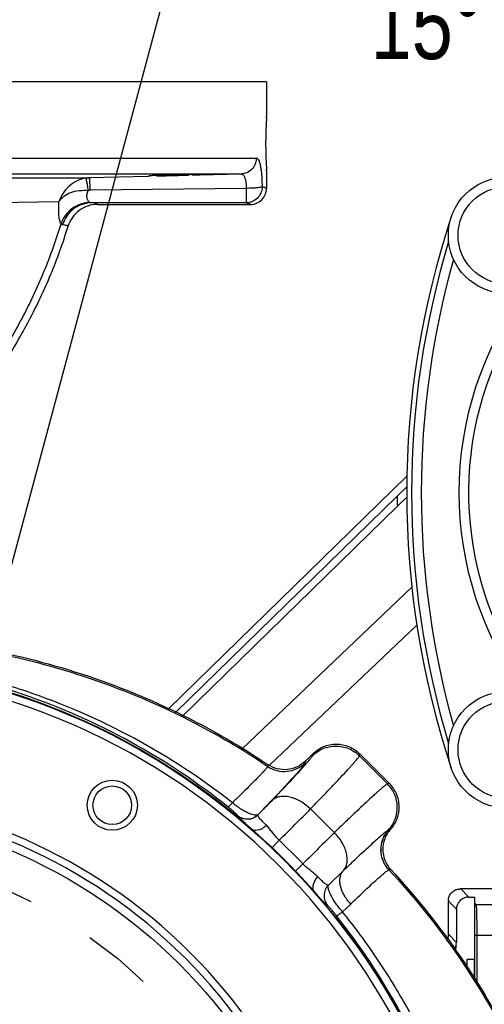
# Model space of a CAD drawing. Header units: inches. Extents: x 0 to 34, y 0 to 22.
# Tile 24 of 164: x 5.5 to 6.5, y 5.9 to 7.9. Entities that reach past the tile are written whole.
import ezdxf

# ---------------------------------------------------------------- set-up
doc = ezdxf.new("R2010")
doc.units = ezdxf.units.IN
doc.header["$LTSCALE"] = 1.87
doc.header["$MEASUREMENT"] = 0
doc.linetypes.add('CENTER', pattern=[0.6, 0.375, -0.075, 0.075, -0.075])
doc.layers.get('0').update_dxf_attribs({"linetype": 'CONTINUOUS'})
doc.layers.add('3_ALL_AXES', color=7, linetype='CONTINUOUS')
doc.layers.add('7_ALL_FEATURES', color=7, linetype='CONTINUOUS')
doc.styles.get("Standard").update_dxf_attribs({"font": 'txt', "width": 0.8})
doc.dimstyles.new('DIMSTYLE_1', dxfattribs={"dimtxt": 0.14, "dimasz": 0.156, "dimexe": 0.125, "dimexo": 0.0625, "dimgap": 0.07, "dimtad": 0, "dimtih": 1, "dimtoh": 1, "dimlfac": 4, "dimzin": 4, "dimdsep": 46, "dimtxsty": 'Standard', "dimblk": '_FILLED', "dimblk1": '_FILLED', "dimblk2": '_FILLED', "dimcen": 0.09, "dimadec": 0, "dimazin": 0, "dimtp": 0.001, "dimtm": 0.001, "dimtfac": 1, "dimtofl": 0, "dimtmove": 0, "dimatfit": 3, "dimldrblk": '_FILLED', "dimfxl": 0, "dimtolj": 1, "dimtzin": 4, "dimarcsym": 0})
doc.dimstyles.new('DIMSTYLE_4', dxfattribs={"dimtxt": 0.14, "dimasz": 0.156, "dimexe": 0.125, "dimexo": 0.0625, "dimgap": 0.09, "dimtad": 0, "dimtih": 1, "dimtoh": 1, "dimdec": 0, "dimlfac": 4, "dimzin": 4, "dimdsep": 46, "dimtxsty": 'Standard', "dimblk": '_FILLED', "dimblk1": '_FILLED', "dimblk2": '_FILLED', "dimcen": 0.09, "dimadec": 0, "dimazin": 0, "dimtp": 0.5, "dimtm": 0.5, "dimtfac": 1, "dimtdec": 0, "dimtofl": 0, "dimtmove": 0, "dimatfit": 3, "dimldrblk": '_FILLED', "dimfxl": 0, "dimtolj": 1, "dimtzin": 4, "dimarcsym": 0})

# ---------------------------------------------------------------- blocks, each defined once
blk = doc.blocks.new('_FILLED')
at = {"color": 0, "linetype": 'ByBlock'}
blk.add_solid([(0, 0), (-1, 0.2), (-1, -0.2)], dxfattribs=at)
blk = doc.blocks.new('*D3')
at = {"color": 2, "linetype": 'Continuous'}
for p, q in [((9.1006, 6.5224), (9.1006, 2.0051)), ((5.1007, 3.11), (5.1007, 2.0051)), ((5.1007, 2.1301), (6.6387, 2.1301)), ((9.1006, 2.1301), (7.5627, 2.1301))]:
    blk.add_line(p, q, dxfattribs=at)
at = {"color": 2, "linetype": 'Continuous', "xscale": 0.156, "yscale": 0.156, "zscale": 0.156, "rotation": 180}
blk.add_blockref('_FILLED', (5.1007, 2.1301), dxfattribs=at)
at = {"color": 2, "linetype": 'Continuous', "xscale": 0.156, "yscale": 0.156, "zscale": 0.156}
blk.add_blockref('_FILLED', (9.1006, 2.1301), dxfattribs=at)
at = {"color": 2, "linetype": 'Continuous', "insert": (6.9887, 2.2001), "char_height": 0.14, "width": 0.784, "attachment_point": 2, "line_spacing_factor": 0.9}
blk.add_mtext('16.00\\P[406,4]', dxfattribs=at)
blk = doc.blocks.new('*D22')
at = {"color": 2, "linetype": 'Continuous'}
for p, q in [((5.1007, 7.3545), (5.1007, 8.3068)), ((5.3757, 6.2585), (5.8965, 8.202))]:
    blk.add_line(p, q, dxfattribs=at)
blk.add_arc((5.1007, 5.2322), 2.9495, 69.4921, 90, dxfattribs=at)
for points in [[(5.2575, 8.2089), (5.1007, 8.1818), (5.2559, 8.1464)], [(5.7051, 8.0873), (5.8641, 8.0813), (5.7197, 8.148)]]:
    blk.add_solid(points, dxfattribs=at)
at = {"color": 2, "linetype": 'Continuous', "insert": (6.3627, 7.9682), "char_height": 0.14, "width": 0.317333, "attachment_point": 2, "line_spacing_factor": 0.9}
blk.add_mtext('15\\Fgdt;{\\Fgdt;~}', dxfattribs=at)
blk = doc.blocks.new('*D23')
at = {"color": 2, "linetype": 'Continuous'}
for p, q in [((5.3757, 6.2585), (6.0031, 8.6)), ((4.5695, 6.1524), (3.3574, 8.2517))]:
    blk.add_line(p, q, dxfattribs=at)
for start, end in [(75, 95.4537), (103.3611, 120)]:
    blk.add_arc((5.1007, 5.2322), 3.3616, start, end, dxfattribs=at)
for points in [[(5.8118, 8.4858), (5.9708, 8.4793), (5.8266, 8.5465)], [(3.5418, 8.2457), (3.4199, 8.1434), (3.5718, 8.1909)]]:
    blk.add_solid(points, dxfattribs=at)
at = {"color": 2, "linetype": 'Continuous', "insert": (4.5526, 8.6188), "char_height": 0.14, "width": 0.317333, "attachment_point": 2, "line_spacing_factor": 0.9}
blk.add_mtext('45\\Fgdt;{\\Fgdt;~}', dxfattribs=at)

msp = doc.modelspace()

# ---------------------------------------------------------------- linework, layer by layer
at = {"color": 7, "linetype": 'Continuous'}
for p, q in [((6.0382, 7.7822), (4.1633, 7.7822)), ((6.0382, 7.7822), (6.0382, 7.7119)), ((6.0381, 7.7093), (6.0382, 7.7119)), ((4.1632, 7.6276), (6.0177, 7.6276)), ((5.9867, 7.5952), (4.1949, 7.5952)), ((5.7981, 7.5904), (5.6803, 7.5874)), ((5.8007, 7.5904), (5.7981, 7.5904)), ((5.9021, 7.5939), (5.8873, 7.5939)), ((5.9022, 7.593), (5.8873, 7.5926)), ((5.9867, 7.5952), (5.9022, 7.593)), ((6.0382, 7.6025), (6.0381, 7.6052)), ((6.0382, 7.6025), (6.0382, 7.566)), ((5.5131, 7.5875), (5.6803, 7.5874)), ((5.6809, 7.5621), (5.6803, 7.5874)), ((5.9973, 7.5661), (5.6809, 7.5621)), ((5.9973, 7.5661), (5.9972, 7.5368)), ((5.472, 7.5371), (5.6177, 7.5393)), ((5.9972, 7.5368), (5.6838, 7.5368)), ((5.6959, 7.5335), (6.0057, 7.5335)), ((5.6305, 7.4913), (5.6251, 7.492)), ((5.6356, 7.4873), (5.6361, 7.4891)), ((6.3033, 6.9419), (6.3227, 6.9609)), ((6.3227, 6.9398), (6.3037, 6.9213)), ((6.1174, 6.4045), (6.132, 6.419)), ((6.1312, 6.4151), (6.132, 6.419)), ((6.2266, 6.4151), (6.2274, 6.419)), ((6.2266, 6.4151), (6.2836, 6.3581)), ((6.2274, 6.419), (6.2876, 6.3589)), ((6.0415, 6.3971), (6.041, 6.3937)), ((6.1174, 6.4045), (6.117, 6.4009)), ((6.2876, 6.3589), (6.2836, 6.3581)), ((5.9796, 6.2939), (5.9796, 6.2942)), ((6.0216, 6.2959), (6.0216, 6.2961)), ((6.2858, 6.265), (6.2861, 6.265)), ((6.2861, 6.265), (6.2897, 6.2658)), ((6.0642, 6.2438), (6.0497, 6.2287)), ((6.1123, 6.1957), (6.0973, 6.1812)), ((6.1639, 6.1528), (6.194, 6.1819)), ((6.2863, 6.1837), (6.2866, 6.1838)), ((6.1926, 6.0985), (6.209, 6.1145))]:
    msp.add_line(p, q, dxfattribs=at)
msp.add_circle((5.7257, 6.3148), 0.0391, dxfattribs=at)
for centre, radius, start, end in [((6.9754, 7.6572), 0.9388, 176.8215, 183.1796), ((5.6819, 7.5254), 0.062, 91.4973, 98.5461), ((5.6817, 7.4978), 0.0643, 90.6953, 94.0946), ((5.1007, 5.2322), 1.3761, 337.6112, 105.0519), ((3.66, 8.6226), 3.3152, 315.4256, 316.1373), ((5.9995, 6.3183), 0.0313, 230.434, 314.933), ((5.9995, 6.318), 0.0313, 230.4287, 314.9363), ((-2.7309, 15.0859), 12.4714, 314.84742, 315.26103), ((7.0578, 7.1888), 1.2812, 223.4603, 226.508), ((14.4249, -2.0689), 11.722, 134.7258, 135.16578), ((4.6666, 4.7984), 2.0106, 44.0268, 45.964), ((6.4114, 5.6045), 0.5926, 101.8132, 102.1592)]:
    msp.add_arc(centre, radius, start, end, dxfattribs=at)
for points, knots in [([(6.0177, 7.6276), (6.0177, 7.6235), (6.0161, 7.6151), (6.0093, 7.6044), (5.999, 7.5971), (5.9908, 7.5953), (5.9867, 7.5952)], [0, 0, 0, 0, 0.252511, 0.503577, 0.752559, 1, 1, 1, 1]), ([(6.0177, 7.6276), (6.0181, 7.6276), (6.019, 7.6274), (6.0203, 7.6266), (6.0214, 7.6252), (6.023, 7.6226), (6.0247, 7.6179), (6.0262, 7.6109), (6.0275, 7.6022), (6.0285, 7.5922), (6.0291, 7.581), (6.0293, 7.5732), (6.0294, 7.5692)], [0, 0, 0, 0, 0.020771, 0.044077, 0.072191, 0.106426, 0.195323, 0.312289, 0.455586, 0.621545, 0.805237, 1, 1, 1, 1]), ([(5.8223, 7.5925), (5.8207, 7.5924), (5.8177, 7.5923), (5.8134, 7.5922), (5.8097, 7.592), (5.807, 7.5919), (5.8051, 7.5918), (5.8039, 7.5918), (5.803, 7.5917), (5.8022, 7.5917), (5.8015, 7.5916), (5.8011, 7.5916), (5.8009, 7.5915), (5.8007, 7.5915), (5.8007, 7.5915), (5.8006, 7.5915), (5.8006, 7.5915)], [0, 0, 0, 0, 0.220009, 0.417623, 0.589968, 0.734415, 0.795583, 0.849093, 0.894728, 0.932276, 0.961592, 0.982636, 0.990049, 0.995389, 0.998671, 1, 1, 1, 1]), ([(5.8155, 7.5915), (5.826, 7.5916), (5.8477, 7.5921), (5.8693, 7.5927), (5.8805, 7.593)], [0, 0, 0, 0, 0.484087, 1, 1, 1, 1]), ([(5.8873, 7.5939), (5.8768, 7.5938), (5.8551, 7.5934), (5.8335, 7.5928), (5.8223, 7.5925)], [0, 0, 0, 0, 0.484086, 1, 1, 1, 1]), ([(5.9867, 7.5952), (5.9875, 7.5952), (5.9892, 7.5948), (5.9914, 7.5932), (5.9932, 7.5906), (5.9947, 7.587), (5.9959, 7.5827), (5.997, 7.5756), (5.9973, 7.57), (5.9973, 7.5661)], [0, 0, 0, 0, 0.071121, 0.148739, 0.242086, 0.356337, 0.492365, 0.648012, 1, 1, 1, 1]), ([(5.6727, 7.5867), (5.6664, 7.5858), (5.6541, 7.582), (5.6379, 7.5714), (5.6252, 7.5569), (5.6196, 7.5453), (5.6177, 7.5393)], [0, 0, 0, 0, 0.249545, 0.500801, 0.751472, 1, 1, 1, 1]), ([(5.6771, 7.5619), (5.6769, 7.5636), (5.6764, 7.5668), (5.6756, 7.5714), (5.675, 7.5756), (5.6743, 7.5792), (5.6738, 7.5821), (5.6734, 7.5842), (5.6731, 7.5854), (5.673, 7.586), (5.6728, 7.5864), (5.6727, 7.5867), (5.6727, 7.5867)], [0, 0, 0, 0, 0.198661, 0.385597, 0.554836, 0.701406, 0.821896, 0.91312, 0.94704, 0.972917, 0.99059, 1, 1, 1, 1]), ([(5.6177, 7.5393), (5.6202, 7.5435), (5.6273, 7.5512), (5.6417, 7.5587), (5.6588, 7.5623), (5.6709, 7.5623), (5.6771, 7.5619)], [0, 0, 0, 0, 0.219704, 0.458147, 0.720124, 1, 1, 1, 1]), ([(5.68, 7.5377), (5.6794, 7.538), (5.678, 7.5389), (5.6757, 7.5416), (5.674, 7.5467), (5.6744, 7.5541), (5.676, 7.5592), (5.6771, 7.5619)], [0, 0, 0, 0, 0.086172, 0.178258, 0.395086, 0.672925, 1, 1, 1, 1]), ([(6.0294, 7.5692), (6.0294, 7.565), (6.0277, 7.5565), (6.0205, 7.5457), (6.0098, 7.5385), (6.0014, 7.5368), (5.9972, 7.5368)], [0, 0, 0, 0, 0.250969, 0.501501, 0.751162, 1, 1, 1, 1]), ([(6.0294, 7.5692), (6.0292, 7.5691), (6.0288, 7.5689), (6.0276, 7.5685), (6.0255, 7.568), (6.0223, 7.5675), (6.0184, 7.5671), (6.0137, 7.5667), (6.0066, 7.5663), (6.0011, 7.5661), (5.9973, 7.5661)], [0, 0, 0, 0, 0.018414, 0.043988, 0.116678, 0.216869, 0.341513, 0.486937, 0.648691, 1, 1, 1, 1]), ([(6.0057, 7.5335), (6.01, 7.5335), (6.0185, 7.5352), (6.0293, 7.5424), (6.0365, 7.5532), (6.0382, 7.5618), (6.0382, 7.566)], [0, 0, 0, 0, 0.250033, 0.500004, 0.749974, 1, 1, 1, 1]), ([(6.0294, 7.5692), (6.0307, 7.569), (6.0325, 7.5686), (6.0347, 7.5681), (6.0359, 7.5677), (6.0369, 7.5673), (6.0377, 7.5668), (6.0382, 7.5663), (6.0382, 7.566)], [0, 0, 0, 0, 0.408477, 0.571204, 0.706581, 0.815186, 0.898186, 1, 1, 1, 1]), ([(5.6218, 7.4944), (5.6212, 7.4953), (5.6202, 7.4973), (5.6191, 7.501), (5.6182, 7.5056), (5.6173, 7.5132), (5.6169, 7.5246), (5.6173, 7.5342), (5.6177, 7.5393)], [0, 0, 0, 0, 0.066206, 0.150144, 0.252185, 0.371783, 0.659217, 1, 1, 1, 1]), ([(5.68, 7.5377), (5.6737, 7.5374), (5.6609, 7.535), (5.6437, 7.5258), (5.6299, 7.512), (5.6239, 7.5005), (5.6218, 7.4944)], [0, 0, 0, 0, 0.249367, 0.500358, 0.751153, 1, 1, 1, 1]), ([(5.6838, 7.5368), (5.6773, 7.5368), (5.6641, 7.5345), (5.6466, 7.5251), (5.6327, 7.5105), (5.627, 7.4984), (5.6251, 7.492)], [0, 0, 0, 0, 0.24798, 0.497192, 0.747962, 1, 1, 1, 1]), ([(5.6959, 7.5335), (5.6893, 7.5335), (5.676, 7.5313), (5.6581, 7.522), (5.644, 7.5076), (5.6381, 7.4955), (5.6361, 7.4891)], [0, 0, 0, 0, 0.250019, 0.500001, 0.749983, 1, 1, 1, 1]), ([(5.6838, 7.5368), (5.6835, 7.5368), (5.6822, 7.5369), (5.6809, 7.5373), (5.68, 7.5377)], [0, 0, 0, 0, 0.256037, 1, 1, 1, 1]), ([(5.6959, 7.5335), (5.696, 7.5338), (5.6953, 7.5344), (5.6943, 7.5348), (5.6929, 7.5352), (5.6912, 7.5356), (5.6881, 7.5362), (5.6856, 7.5366), (5.6838, 7.5368)], [0, 0, 0, 0, 0.081814, 0.160553, 0.26834, 0.405954, 0.573715, 1, 1, 1, 1]), ([(5.9972, 7.5368), (5.9985, 7.5365), (6.0002, 7.5362), (6.0023, 7.5356), (6.0036, 7.5352), (6.0045, 7.5348), (6.0053, 7.5343), (6.0057, 7.5338), (6.0057, 7.5335)], [0, 0, 0, 0, 0.408442, 0.570983, 0.706099, 0.814418, 0.897221, 1, 1, 1, 1]), ([(5.1246, 6.7873), (5.1801, 6.8397), (5.2871, 6.9458), (5.4078, 7.0887), (5.4904, 7.2089), (5.5439, 7.3011), (5.5886, 7.396), (5.6119, 7.4615), (5.6218, 7.4944)], [0, 0, 0, 0, 0.262042, 0.516501, 0.640404, 0.762135, 0.881875, 1, 1, 1, 1]), ([(5.6251, 7.492), (5.6245, 7.4921), (5.6231, 7.4927), (5.6222, 7.4938), (5.6218, 7.4944)], [0, 0, 0, 0, 0.448025, 1, 1, 1, 1]), ([(5.6361, 7.4891), (5.6362, 7.4892), (5.6361, 7.4895), (5.6359, 7.4898), (5.6355, 7.49), (5.6348, 7.4903), (5.634, 7.4906), (5.6326, 7.4909), (5.6314, 7.4912), (5.6305, 7.4913)], [0, 0, 0, 0, 0.045632, 0.101719, 0.180172, 0.285521, 0.419552, 0.583077, 1, 1, 1, 1]), ([(5.1471, 6.7935), (5.2016, 6.8448), (5.3064, 6.9489), (5.4246, 7.0892), (5.5057, 7.2071), (5.5583, 7.2976), (5.6024, 7.3908), (5.6257, 7.4549), (5.6356, 7.4873)], [0, 0, 0, 0, 0.261767, 0.516039, 0.639947, 0.761762, 0.881662, 1, 1, 1, 1]), ([(5.1851, 6.6548), (5.2595, 6.6548), (5.4095, 6.6434), (5.6307, 6.5938), (5.8443, 6.512), (5.9776, 6.4365), (6.041, 6.3937)], [0, 0, 0, 0, 0.24609, 0.495471, 0.747046, 1, 1, 1, 1]), ([(5.1998, 6.6583), (5.273, 6.6575), (5.4206, 6.6449), (5.638, 6.5948), (5.8479, 6.5136), (5.9791, 6.4392), (6.0415, 6.3971)], [0, 0, 0, 0, 0.2462, 0.495621, 0.747165, 1, 1, 1, 1]), ([(5.9606, 6.3111), (5.8989, 6.3605), (5.7667, 6.4488), (5.549, 6.5453), (5.3182, 6.6031), (5.1598, 6.6149), (5.0809, 6.614)], [0, 0, 0, 0, 0.250189, 0.500259, 0.750208, 1, 1, 1, 1]), ([(5.9691, 6.3198), (5.9066, 6.3689), (5.773, 6.4567), (5.5899, 6.5364), (5.4371, 6.5808), (5.32, 6.6042), (5.2014, 6.6175), (5.1219, 6.6195), (5.0822, 6.6188)], [0, 0, 0, 0, 0.250036, 0.499982, 0.625029, 0.750052, 0.875048, 1, 1, 1, 1]), ([(6.1312, 6.4151), (6.1374, 6.4213), (6.1524, 6.4314), (6.1789, 6.4366), (6.2054, 6.4314), (6.2204, 6.4213), (6.2266, 6.4151)], [0, 0, 0, 0, 0.249947, 0.49993, 0.749954, 1, 1, 1, 1]), ([(6.132, 6.419), (6.1382, 6.4252), (6.1532, 6.4353), (6.1797, 6.4405), (6.2061, 6.4353), (6.2212, 6.4253), (6.2274, 6.419)], [0, 0, 0, 0, 0.250031, 0.500003, 0.749975, 1, 1, 1, 1]), ([(6.0503, 6.3254), (6.0563, 6.3316), (6.0675, 6.3434), (6.0833, 6.3602), (6.0971, 6.3749), (6.1072, 6.386), (6.1141, 6.3937), (6.1184, 6.3986), (6.1221, 6.4029), (6.1252, 6.4065), (6.1276, 6.4096), (6.1294, 6.412), (6.1305, 6.4136), (6.131, 6.4146), (6.1312, 6.415), (6.1312, 6.4151)], [0, 0, 0, 0, 0.212844, 0.404201, 0.571882, 0.713981, 0.774924, 0.828894, 0.875743, 0.915344, 0.947598, 0.972439, 0.989852, 0.995809, 1, 1, 1, 1]), ([(6.1278, 6.3075), (6.1351, 6.315), (6.1487, 6.3292), (6.168, 6.3494), (6.1847, 6.3671), (6.197, 6.3804), (6.2055, 6.3896), (6.2107, 6.3955), (6.2153, 6.4006), (6.219, 6.405), (6.2221, 6.4086), (6.2243, 6.4114), (6.2257, 6.4133), (6.2263, 6.4145), (6.2265, 6.4149), (6.2266, 6.4151)], [0, 0, 0, 0, 0.212997, 0.404471, 0.572248, 0.714412, 0.775373, 0.829352, 0.876196, 0.915778, 0.947994, 0.972768, 0.990071, 0.995939, 1, 1, 1, 1]), ([(6.041, 6.3937), (6.041, 6.3936), (6.0408, 6.3932), (6.0404, 6.3925), (6.0394, 6.3912), (6.0378, 6.3892), (6.0357, 6.3867), (6.033, 6.3838), (6.0297, 6.3803), (6.0259, 6.3763), (6.0197, 6.3699), (6.0106, 6.3608), (5.9983, 6.3485), (5.9842, 6.3346), (5.9743, 6.3248), (5.9691, 6.3198)], [0, 0, 0, 0, 0.003757, 0.00944, 0.026458, 0.050824, 0.082426, 0.121263, 0.167399, 0.220923, 0.281918, 0.425995, 0.595974, 0.788072, 1, 1, 1, 1]), ([(6.117, 6.4009), (6.117, 6.4007), (6.1168, 6.4003), (6.1164, 6.3996), (6.1159, 6.3987), (6.1148, 6.3971), (6.1129, 6.3947), (6.1101, 6.3912), (6.1065, 6.3869), (6.1021, 6.3819), (6.097, 6.3762), (6.0888, 6.3671), (6.0767, 6.3541), (6.0604, 6.3366), (6.0417, 6.317), (6.0286, 6.3033), (6.0216, 6.2961)], [0, 0, 0, 0, 0.003694, 0.009294, 0.0168, 0.026188, 0.050539, 0.082268, 0.121384, 0.167911, 0.221931, 0.283463, 0.427968, 0.597582, 0.788979, 1, 1, 1, 1]), ([(6.041, 6.3937), (6.0467, 6.3898), (6.0595, 6.3841), (6.0804, 6.3825), (6.1006, 6.388), (6.1121, 6.3961), (6.117, 6.4009)], [0, 0, 0, 0, 0.250017, 0.500054, 0.750061, 1, 1, 1, 1]), ([(6.1174, 6.4045), (6.1126, 6.3996), (6.1011, 6.3915), (6.0809, 6.386), (6.06, 6.3876), (6.0472, 6.3933), (6.0415, 6.3971)], [0, 0, 0, 0, 0.250023, 0.500001, 0.749979, 1, 1, 1, 1]), ([(6.2836, 6.3581), (6.2834, 6.358), (6.283, 6.3578), (6.2818, 6.3572), (6.2799, 6.3558), (6.2771, 6.3536), (6.2735, 6.3505), (6.2691, 6.3468), (6.264, 6.3422), (6.2581, 6.337), (6.2489, 6.3285), (6.2356, 6.3162), (6.2179, 6.2995), (6.1977, 6.2802), (6.1835, 6.2665), (6.176, 6.2593)], [0, 0, 0, 0, 0.00406, 0.009928, 0.027227, 0.051999, 0.084211, 0.123791, 0.170633, 0.22461, 0.285569, 0.427731, 0.595506, 0.786986, 1, 1, 1, 1]), ([(6.2858, 6.265), (6.2915, 6.2713), (6.3007, 6.2862), (6.305, 6.312), (6.2995, 6.3376), (6.2896, 6.3521), (6.2836, 6.3581)], [0, 0, 0, 0, 0.249953, 0.499939, 0.749961, 1, 1, 1, 1]), ([(6.2897, 6.2658), (6.2954, 6.272), (6.3046, 6.287), (6.3089, 6.3128), (6.3034, 6.3384), (6.2936, 6.3529), (6.2876, 6.3589)], [0, 0, 0, 0, 0.25003, 0.500003, 0.749977, 1, 1, 1, 1]), ([(6.0503, 6.3254), (6.0523, 6.3273), (6.0571, 6.3305), (6.0657, 6.3332), (6.0754, 6.3338), (6.0899, 6.3316), (6.1085, 6.3237), (6.1217, 6.3135), (6.1278, 6.3075)], [0, 0, 0, 0, 0.095469, 0.197063, 0.307961, 0.429724, 0.702389, 1, 1, 1, 1]), ([(5.9691, 6.3198), (5.968, 6.3185), (5.9665, 6.3168), (5.9645, 6.3147), (5.9633, 6.3134), (5.9624, 6.3124), (5.9616, 6.3117), (5.9611, 6.3113), (5.9607, 6.3111), (5.9606, 6.3111)], [0, 0, 0, 0, 0.403265, 0.570976, 0.712902, 0.827638, 0.913948, 0.971199, 1, 1, 1, 1]), ([(5.9796, 6.2942), (5.9796, 6.2942), (5.9795, 6.2944), (5.9793, 6.2947), (5.979, 6.2951), (5.9785, 6.2956), (5.9778, 6.2963), (5.9767, 6.2974), (5.9748, 6.2991), (5.9721, 6.3015), (5.9688, 6.3044), (5.9649, 6.3077), (5.9621, 6.3099), (5.9606, 6.3111)], [0, 0, 0, 0, 0.007309, 0.021305, 0.042418, 0.070822, 0.106651, 0.150054, 0.260192, 0.402335, 0.57642, 0.778891, 1, 1, 1, 1]), ([(6.0216, 6.2961), (6.0208, 6.2955), (6.0191, 6.2949), (6.0166, 6.2947), (6.0133, 6.2949), (6.0083, 6.2961), (6.0017, 6.2986), (5.9942, 6.3023), (5.986, 6.3072), (5.9775, 6.313), (5.9719, 6.3174), (5.9691, 6.3198)], [0, 0, 0, 0, 0.053378, 0.086752, 0.125589, 0.220889, 0.340031, 0.481403, 0.641788, 0.816563, 1, 1, 1, 1]), ([(5.9952, 6.278), (5.9939, 6.2791), (5.9917, 6.2813), (5.9885, 6.2843), (5.9858, 6.2869), (5.9836, 6.2891), (5.9818, 6.2909), (5.9806, 6.2922), (5.9799, 6.2931), (5.9796, 6.2937), (5.9796, 6.2939), (5.9796, 6.2939)], [0, 0, 0, 0, 0.222488, 0.418598, 0.587008, 0.72697, 0.838018, 0.920072, 0.973439, 0.989803, 1, 1, 1, 1]), ([(6.0385, 6.2737), (6.037, 6.2751), (6.0342, 6.2778), (6.0304, 6.2817), (6.0272, 6.2851), (6.0246, 6.2881), (6.0227, 6.2906), (6.0216, 6.2927), (6.021, 6.2945), (6.0213, 6.2956), (6.0216, 6.2959)], [0, 0, 0, 0, 0.212153, 0.401984, 0.566373, 0.703638, 0.813069, 0.895437, 0.954327, 1, 1, 1, 1]), ([(6.0385, 6.2737), (6.0362, 6.2716), (6.0326, 6.269), (6.0275, 6.2662), (6.0209, 6.2636), (6.0146, 6.263), (6.0105, 6.2647)], [0, 0, 0, 0, 0.296643, 0.436906, 0.569007, 1, 1, 1, 1]), ([(6.0642, 6.2438), (6.0617, 6.2462), (6.0569, 6.2513), (6.0505, 6.2592), (6.0447, 6.2669), (6.0406, 6.2716), (6.0385, 6.2737)], [0, 0, 0, 0, 0.267631, 0.527432, 0.77322, 1, 1, 1, 1]), ([(6.194, 6.1819), (6.1959, 6.1839), (6.1991, 6.1887), (6.2017, 6.1973), (6.2022, 6.207), (6.2001, 6.2214), (6.1921, 6.2401), (6.182, 6.2532), (6.176, 6.2593)], [0, 0, 0, 0, 0.095473, 0.197111, 0.30806, 0.429856, 0.7025, 1, 1, 1, 1]), ([(6.194, 6.1819), (6.2002, 6.1879), (6.2122, 6.1993), (6.2292, 6.2154), (6.2443, 6.2294), (6.2572, 6.2413), (6.2666, 6.2497), (6.2729, 6.2552), (6.2767, 6.2584), (6.2799, 6.261), (6.2824, 6.2629), (6.2843, 6.2642), (6.2854, 6.2648), (6.2858, 6.265)], [0, 0, 0, 0, 0.209694, 0.399183, 0.566461, 0.709082, 0.824452, 0.871568, 0.911573, 0.944439, 0.970145, 0.988665, 1, 1, 1, 1]), ([(6.2863, 6.1837), (6.2813, 6.1892), (6.2732, 6.202), (6.2689, 6.2243), (6.2729, 6.2466), (6.2808, 6.2595), (6.2858, 6.265)], [0, 0, 0, 0, 0.250112, 0.500223, 0.750205, 1, 1, 1, 1]), ([(6.2866, 6.1838), (6.2816, 6.1892), (6.2735, 6.202), (6.2692, 6.2243), (6.2732, 6.2466), (6.2811, 6.2596), (6.2861, 6.265)], [0, 0, 0, 0, 0.250013, 0.500063, 0.750076, 1, 1, 1, 1]), ([(6.2897, 6.2658), (6.2847, 6.2603), (6.2767, 6.2474), (6.2727, 6.2251), (6.277, 6.2028), (6.2851, 6.19), (6.2901, 6.1845)], [0, 0, 0, 0, 0.250027, 0.500002, 0.749976, 1, 1, 1, 1]), ([(6.1422, 6.1699), (6.1401, 6.1721), (6.1354, 6.1762), (6.1277, 6.182), (6.1198, 6.1884), (6.1147, 6.1932), (6.1123, 6.1957)], [0, 0, 0, 0, 0.226738, 0.472522, 0.732337, 1, 1, 1, 1]), ([(6.209, 6.1145), (6.2039, 6.1199), (6.1953, 6.1315), (6.1886, 6.1477), (6.1868, 6.1602), (6.1873, 6.1686), (6.1896, 6.176), (6.1924, 6.1801), (6.194, 6.1819)], [0, 0, 0, 0, 0.298619, 0.571129, 0.692653, 0.803324, 0.904722, 1, 1, 1, 1]), ([(6.209, 6.1145), (6.2142, 6.1195), (6.224, 6.1289), (6.2381, 6.1423), (6.2508, 6.1541), (6.2617, 6.164), (6.2696, 6.171), (6.275, 6.1756), (6.2783, 6.1782), (6.281, 6.1804), (6.2832, 6.182), (6.2849, 6.1831), (6.2859, 6.1836), (6.2863, 6.1837)], [0, 0, 0, 0, 0.206507, 0.394199, 0.561259, 0.704604, 0.820379, 0.867655, 0.907939, 0.941299, 0.967778, 0.987364, 1, 1, 1, 1]), ([(6.2866, 6.1838), (6.3361, 6.1308), (6.4277, 6.0168), (6.5401, 5.8275), (6.6261, 5.6227), (6.6643, 5.4789), (6.6783, 5.4059)], [0, 0, 0, 0, 0.246585, 0.495645, 0.747008, 1, 1, 1, 1]), ([(6.2901, 6.1845), (6.3385, 6.1325), (6.4283, 6.0207), (6.5389, 5.8353), (6.6243, 5.635), (6.6629, 5.4943), (6.6773, 5.4228)], [0, 0, 0, 0, 0.246606, 0.495642, 0.746986, 1, 1, 1, 1]), ([(6.1422, 6.1699), (6.1401, 6.1677), (6.1375, 6.1641), (6.1347, 6.159), (6.1321, 6.1524), (6.1315, 6.1461), (6.1332, 6.142)], [0, 0, 0, 0, 0.296633, 0.436891, 0.568989, 1, 1, 1, 1]), ([(6.1639, 6.1528), (6.1629, 6.1525), (6.1609, 6.1532), (6.1585, 6.1547), (6.156, 6.1566), (6.1531, 6.1592), (6.1483, 6.1636), (6.1447, 6.1673), (6.1422, 6.1699)], [0, 0, 0, 0, 0.110179, 0.197653, 0.310177, 0.447891, 0.609921, 1, 1, 1, 1]), ([(6.1639, 6.1528), (6.1612, 6.1501), (6.1569, 6.1436), (6.1544, 6.1323), (6.156, 6.1209), (6.1598, 6.1141), (6.1622, 6.1112)], [0, 0, 0, 0, 0.250168, 0.500329, 0.750301, 1, 1, 1, 1]), ([(6.1926, 6.0985), (6.1877, 6.1041), (6.1792, 6.1148), (6.1705, 6.1286), (6.1658, 6.1386), (6.1638, 6.1445), (6.163, 6.1491), (6.1634, 6.1518), (6.1639, 6.1528)], [0, 0, 0, 0, 0.350004, 0.653218, 0.775347, 0.87382, 0.947893, 1, 1, 1, 1]), ([(6.1622, 6.1112), (6.1619, 6.1113), (6.1613, 6.1117), (6.1602, 6.1126), (6.1588, 6.1139), (6.157, 6.1157), (6.1549, 6.1178), (6.1513, 6.1215), (6.1485, 6.1245), (6.1465, 6.1266)], [0, 0, 0, 0, 0.038714, 0.10187, 0.190077, 0.303382, 0.441593, 0.60427, 1, 1, 1, 1]), ([(6.1804, 6.0903), (6.1781, 6.0932), (6.1748, 6.0972), (6.1706, 6.1023), (6.168, 6.1053), (6.1658, 6.1077), (6.1642, 6.1094), (6.1631, 6.1104), (6.1625, 6.111), (6.1622, 6.1111), (6.1622, 6.1112)], [0, 0, 0, 0, 0.394822, 0.566392, 0.711265, 0.82704, 0.913422, 0.970839, 0.988884, 1, 1, 1, 1]), ([(6.1926, 6.0985), (6.191, 6.0974), (6.1887, 6.0957), (6.1859, 6.0937), (6.1842, 6.0925), (6.1828, 6.0915), (6.1817, 6.0909), (6.181, 6.0905), (6.1806, 6.0903), (6.1805, 6.0903), (6.1804, 6.0903)], [0, 0, 0, 0, 0.401329, 0.569813, 0.712861, 0.82866, 0.915568, 0.972598, 0.989872, 1, 1, 1, 1]), ([(6.5003, 5.2322), (6.4997, 5.3102), (6.4856, 5.4663), (6.426, 5.6934), (6.3453, 5.8721), (6.2635, 6.0052), (6.217, 6.0681), (6.1926, 6.0985)], [0, 0, 0, 0, 0.249793, 0.499661, 0.749676, 0.874832, 1, 1, 1, 1]), ([(6.478, 5.2341), (6.4781, 5.311), (6.4653, 5.465), (6.4079, 5.6894), (6.3138, 5.9012), (6.2282, 6.03), (6.1804, 6.0903)], [0, 0, 0, 0, 0.24984, 0.499758, 0.749834, 1, 1, 1, 1])]:
    msp.add_open_spline(points, degree=3, knots=knots, dxfattribs=at)
at = {"layer": '3_ALL_AXES', "color": 7, "linetype": 'Continuous'}
for p, q in [((6.407, 6.053), (6.407, 6.12)), ((6.4643, 6.1104), (6.464, 6.113)), ((6.4646, 6.1039), (6.4643, 6.1104)), ((6.4652, 5.952), (6.4652, 6.0505)), ((6.445, 6.0025), (6.46, 6.0025)), ((6.445, 5.9829), (6.445, 6.0025)), ((6.46, 5.96), (6.46, 6.0025))]:
    msp.add_line(p, q, dxfattribs=at)
for centre, radius in [((5.7257, 6.3148), 0.0508), ((5.1007, 5.2322), 0.75)]:
    msp.add_circle(centre, radius, dxfattribs=at)
at = {"layer": '3_ALL_AXES', "color": 7, "linetype": 'CENTER'}
msp.add_circle((5.1007, 5.2322), 1, dxfattribs=at)
at = {"layer": '3_ALL_AXES', "color": 7, "linetype": 'Continuous'}
for centre, radius, start, end in [((8.0942, 6.9491), 1.7421, 164.2479, 195.7521), ((7.1156, 6.9491), 0.6873, 143.361, 216.639), ((7.1157, 6.949), 0.8125, 180.5027, 181.9512)]:
    msp.add_arc(centre, radius, start, end, dxfattribs=at)
for major_axis, start_param, end_param in [((0.03, 0.0049), 0.947065, 1.042163), ((0.0049, 0.03), -4.183756, -4.088658)]:
    msp.add_ellipse((6.4153, 6.1366), major_axis=major_axis, ratio=0.225351, start_param=start_param, end_param=end_param, dxfattribs=at)
for points, knots in [([(6.407, 6.1224), (6.4071, 6.1248), (6.4082, 6.1306), (6.4133, 6.1387), (6.4213, 6.1438), (6.4271, 6.1449), (6.4295, 6.1449)], [0, 0, 0, 0, 0.205678, 0.500005, 0.794328, 1, 1, 1, 1]), ([(6.4652, 6.0505), (6.4652, 6.0607), (6.4652, 6.0752), (6.4649, 6.093), (6.4647, 6.1006), (6.4646, 6.1039)], [0, 0, 0, 0, 0.573501, 0.813232, 1, 1, 1, 1]), ([(6.407, 6.053), (6.407, 6.0506), (6.4065, 6.0474), (6.4055, 6.0444), (6.4052, 6.0437)], [0, 0, 0, 0, 0.748904, 1, 1, 1, 1])]:
    msp.add_open_spline(points, degree=3, knots=knots, dxfattribs=at)
at = {"layer": '7_ALL_FEATURES', "color": 7, "linetype": 'Continuous'}
for p, q in [((5.8388, 6.5094), (6.3231, 6.9821)), ((5.8537, 6.5029), (6.3033, 6.9419)), ((5.8685, 6.4964), (6.3037, 6.9213)), ((5.988, 6.4286), (6.3332, 6.757)), ((6.3432, 6.6803), (6.0442, 6.3958)), ((6.5695, 6.145), (6.432, 6.145)), ((6.4483, 6.1287), (6.432, 6.145)), ((6.4233, 6.1037), (6.407, 6.12)), ((6.4483, 6.1287), (6.4607, 6.1287)), ((6.4607, 5.9589), (6.4607, 6.1287)), ((6.464, 6.113), (6.4607, 6.1162)), ((6.5695, 6.113), (6.464, 6.113)), ((6.4233, 6.1037), (6.4233, 6.0367)), ((6.407, 6.053), (6.4233, 6.0367)), ((6.5695, 6.0505), (6.4607, 6.0505)), ((6.422, 6.0179), (6.422, 6.025))]:
    msp.add_line(p, q, dxfattribs=at)
for centre, radius in [((6.5251, 7.4708), 0.1181), ((6.5251, 7.4708), 0.0984), ((5.1007, 5.2322), 1.375), ((6.5251, 6.4274), 0.1181), ((6.5251, 6.4274), 0.0984), ((5.1007, 5.2322), 1.0757)]:
    msp.add_circle(centre, radius, dxfattribs=at)
for centre, radius, start, end in [((7.1156, 6.9491), 0.6677, 79.0194, 275.7482), ((8.0942, 6.9491), 1.7717, 161.6104, 198.3896), ((8.0942, 6.9491), 1.7618, 163.2065, 196.7935), ((5.1007, 5.2322), 1.36, 322.1808, 127.9272), ((5.1007, 5.2322), 1.1077, 322.1808, 127.9518), ((5.1007, 5.2322), 1.0928, 322.1808, 127.9537), ((6.464, 6.088), 0.025, 90.0739, 97.4693), ((5.1007, 5.2322), 1.36, 142.1808, 307.9272), ((6.3982, 6.0367), 0.0251, 347.5982, 359.9814), ((6.4513, 6.025), 0.0293, 167.573, 179.9563), ((5.1007, 5.2322), 1.1077, 142.1808, 307.9518)]:
    msp.add_arc(centre, radius, start, end, dxfattribs=at)
msp.add_ellipse((6.4483, 6.1036), major_axis=(0.0177, -0.0177), ratio=0.998783, start_param=2.356803, end_param=3.926382, dxfattribs=at)
msp.add_open_spline([(6.4227, 6.0313), (6.4225, 6.0308), (6.4214, 6.0287), (6.42, 6.0267), (6.4188, 6.0254)], degree=3, knots=[0, 0, 0, 0, 0.24005, 1, 1, 1, 1], dxfattribs=at)

# ---------------------------------------------------------------- dimensions: what is measured, and where the dimension line sits
at = {"color": 2, "linetype": 'Continuous'}
for base, line1, line2, picture, middle in [((4.662, 8.5651), ((6.0031, 8.6), (5.3757, 6.2585)), ((4.5695, 6.1524), (3.3574, 8.2517)), '*D23', (4.5526, 8.5488)), ((5.4857, 8.1565), ((5.8965, 8.202), (5.3757, 6.2585)), ((5.1007, 7.3545), (5.1007, 8.3068)), '*D22', (6.3627, 7.8982))]:
    dim = msp.add_angular_dim_2l(base=base, line1=line1, line2=line2, dimstyle='DIMSTYLE_4', dxfattribs=at)
    dim.commit()
    dim.dimension.update_dxf_attribs({"geometry": picture, "text_midpoint": middle, "dimtype": 162})
dim = msp.add_linear_dim(base=(9.1006, 2.1301), p1=(5.1007, 3.1725), p2=(9.1006, 6.5849), dimstyle='DIMSTYLE_1', dxfattribs=at)
dim.commit()
dim.dimension.update_dxf_attribs({"geometry": '*D3', "text_midpoint": (7.1007, 2.0251), "dimtype": 160})

doc.saveas('drawing.dxf')
